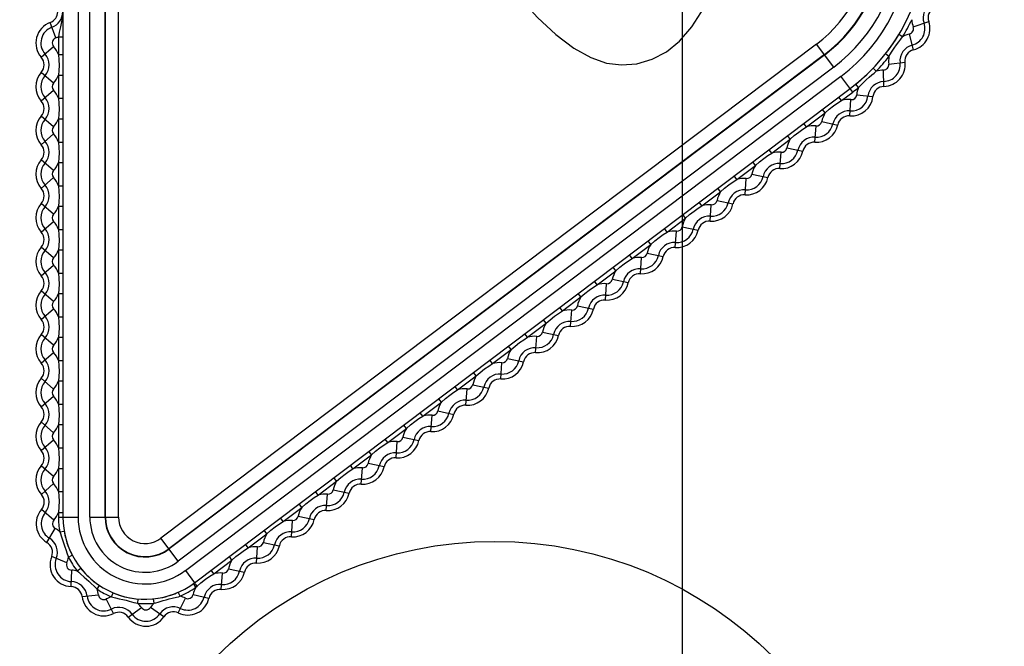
# Model space of a CAD drawing. Header units: millimetres. Extents: x 26456 to 27930, y -18123 to -17119.
# Tile 71 of 96: x 27094 to 27116, y -17343 to -17329. Entities that reach past the tile are written whole.
import ezdxf

# ---------------------------------------------------------------- set-up
doc = ezdxf.new("R2010")
doc.units = ezdxf.units.MM
doc.linetypes.add('ACAD_ISO02W100', pattern=[15, 12, -3])
for name, color, linetype in [('LJ-Y31201-29SOLIDLINE', 7, 'Continuous'), ('LJ-Y31202-51-2SOLIDLINE', 7, 'Continuous'), ('Y31201-Y31202-PP-64_2SOLIDLINE', 7, 'Continuous'), ('图层2', 7, 'ACAD_ISO02W100')]:
    doc.layers.add(name, color=color, linetype=linetype)
doc.styles.add('STYLE1', font='txt.shx')
doc.dimstyles.new('11', dxfattribs={"dimtxt": 7, "dimasz": 6, "dimexe": 1.25, "dimexo": 0.625, "dimgap": 2, "dimtad": 1, "dimtxsty": 'STYLE1', "dimcen": 2.5, "dimclrd": 3, "dimclre": 3, "dimclrt": 3, "dimadec": 0, "dimazin": 0, "dimtfac": 1, "dimtmove": 0, "dimatfit": 3, "dimfxl": 1, "dimarcsym": 0})

# ---------------------------------------------------------------- blocks, each defined once
blk = doc.blocks.new('*D4')
at = {"layer": 'Defpoints', "color": 0, "linetype": 'ByBlock', "transparency": 16777216}
for p in [(27296.159, -17182.921), (27108.709, -17350.098), (27296.159, -17402.257)]:
    blk.add_point(p, dxfattribs=at)
at = {"layer": '图层2', "color": 3, "linetype": 'ByBlock', "lineweight": -2, "transparency": 16777216}
for p, q in [((27108.709, -17348.848), (27108.709, -17180.421)), ((27296.159, -17401.007), (27296.159, -17180.421)), ((27120.709, -17182.921), (27284.159, -17182.921))]:
    blk.add_line(p, q, dxfattribs=at)
at = {"layer": '图层2', "color": 3, "linetype": 'ByBlock', "transparency": 16777216}
for points in [[(27120.709, -17180.921), (27120.709, -17184.921), (27108.709, -17182.921)], [(27284.159, -17180.921), (27284.159, -17184.921), (27296.159, -17182.921)]]:
    blk.add_solid(points, dxfattribs=at)
at = {"layer": '图层2', "color": 3, "linetype": 'ByBlock', "transparency": 16777216, "insert": (27189.345, -17170.755), "char_height": 14, "attachment_point": 5, "style": 'STYLE1'}
blk.add_mtext('187,5mm [7,380in]', dxfattribs=at)
blk = doc.blocks.new('*D5')
at = {"layer": 'Defpoints', "color": 0, "linetype": 'ByBlock', "transparency": 16777216}
for p in [(27088.709, -17205.098), (27020.406, -17350.098), (27108.709, -17350.098)]:
    blk.add_point(p, dxfattribs=at)
at = {"layer": '图层2', "color": 3, "linetype": 'ByBlock', "lineweight": -2, "transparency": 16777216}
for p, q in [((27087.459, -17205.098), (27017.906, -17205.098)), ((27020.406, -17217.098), (27020.406, -17338.098)), ((27107.459, -17350.098), (27017.906, -17350.098)), ((27020.406, -17350.098), (27020.406, -17542.765))]:
    blk.add_line(p, q, dxfattribs=at)
at = {"layer": '图层2', "color": 3, "linetype": 'ByBlock', "transparency": 16777216}
for points in [[(27018.406, -17217.098), (27022.406, -17217.098), (27020.406, -17205.098)], [(27018.406, -17338.098), (27022.406, -17338.098), (27020.406, -17350.098)]]:
    blk.add_solid(points, dxfattribs=at)
at = {"layer": '图层2', "color": 3, "linetype": 'ByBlock', "transparency": 16777216, "insert": (27008.239, -17452.432), "char_height": 14, "attachment_point": 5, "rotation": 90, "style": 'STYLE1'}
blk.add_mtext('145mm [5,709in]', dxfattribs=at)

msp = doc.modelspace()

# ---------------------------------------------------------------- linework, layer by layer
at = {"layer": 'LJ-Y31201-29SOLIDLINE', "color": 7}
msp.add_arc((27104.409, -17350.098), 32.5, 128.0293, 278.5837, dxfattribs=at)
at = {"layer": 'LJ-Y31202-51-2SOLIDLINE', "color": 7}
for p, q in [((27094.529, -17295.459), (27094.529, -17340.541)), ((27094.879, -17295.459), (27094.879, -17340.541)), ((27095.146, -17340.541), (27095.146, -17295.459)), ((27095.496, -17340.541), (27095.496, -17295.459)), ((27095.503, -17340.541), (27095.503, -17295.459)), ((27095.803, -17340.541), (27095.803, -17295.459)), ((27113.991, -17329.327), (27114.343, -17329.205)), ((27094.367, -17329.577), (27094.239, -17329.226)), ((27094.428, -17329.551), (27094.528, -17329.551)), ((27094.428, -17329.551), (27094.428, -17329.96)), ((27113.747, -17329.552), (27113.661, -17329.501)), ((27113.996, -17329.85), (27113.904, -17329.489)), ((27094.035, -17330.021), (27094.316, -17329.775)), ((27111.779, -17329.719), (27096.774, -17341.025)), ((27112.175, -17330.244), (27111.779, -17329.719)), ((27094.428, -17329.96), (27094.528, -17329.96)), ((27111.959, -17329.958), (27096.955, -17341.265)), ((27111.964, -17329.964), (27096.959, -17341.271)), ((27113.433, -17330.007), (27113.355, -17329.945)), ((27112.175, -17330.244), (27097.17, -17341.551)), ((27113.142, -17330.342), (27113.07, -17330.272)), ((27113.32, -17330.687), (27113.309, -17330.314)), ((27113.43, -17330.176), (27113.801, -17330.134)), ((27094.316, -17330.612), (27094.035, -17330.366)), ((27094.428, -17330.427), (27094.528, -17330.427)), ((27094.428, -17330.427), (27094.428, -17330.96)), ((27097.331, -17341.764), (27112.335, -17330.457)), ((27112.606, -17330.817), (27112.335, -17330.457)), ((27094.035, -17331.021), (27094.316, -17330.775)), ((27097.541, -17342.043), (27112.546, -17330.737)), ((27112.736, -17330.715), (27112.673, -17330.638)), ((27094.428, -17330.96), (27094.528, -17330.96)), ((27112.348, -17331.012), (27112.288, -17330.932)), ((27112.348, -17331.012), (27112.606, -17330.817)), ((27112.536, -17331.363), (27112.563, -17330.991)), ((27112.695, -17330.88), (27113.066, -17330.921)), ((27111.975, -17331.293), (27111.914, -17331.213)), ((27094.316, -17331.612), (27094.035, -17331.366)), ((27094.428, -17331.427), (27094.528, -17331.427)), ((27094.428, -17331.427), (27094.428, -17331.96)), ((27111.549, -17331.614), (27111.975, -17331.293)), ((27111.549, -17331.614), (27111.489, -17331.534)), ((27111.737, -17331.965), (27111.764, -17331.592)), ((27111.895, -17331.494), (27112.26, -17331.571)), ((27094.035, -17332.021), (27094.316, -17331.775)), ((27110.751, -17332.215), (27111.176, -17331.895)), ((27111.176, -17331.895), (27111.116, -17331.815)), ((27094.428, -17331.96), (27094.528, -17331.96)), ((27110.751, -17332.215), (27110.69, -17332.136)), ((27111.096, -17332.096), (27111.462, -17332.172)), ((27094.316, -17332.612), (27094.035, -17332.366)), ((27110.939, -17332.566), (27110.965, -17332.194)), ((27094.428, -17332.427), (27094.528, -17332.427)), ((27094.428, -17332.427), (27094.428, -17332.96)), ((27109.952, -17332.817), (27110.377, -17332.497)), ((27110.377, -17332.497), (27110.317, -17332.417)), ((27094.035, -17333.021), (27094.316, -17332.775)), ((27109.952, -17332.817), (27109.892, -17332.737)), ((27110.14, -17333.168), (27110.167, -17332.796)), ((27110.298, -17332.697), (27110.663, -17332.774)), ((27094.428, -17332.96), (27094.528, -17332.96)), ((27109.579, -17333.098), (27109.518, -17333.019)), ((27109.153, -17333.419), (27109.579, -17333.098)), ((27094.316, -17333.612), (27094.035, -17333.366)), ((27094.428, -17333.427), (27094.528, -17333.427)), ((27094.428, -17333.427), (27094.428, -17333.96)), ((27109.153, -17333.419), (27109.093, -17333.339)), ((27109.341, -17333.77), (27109.368, -17333.398)), ((27109.499, -17333.299), (27109.864, -17333.376)), ((27108.355, -17334.021), (27108.78, -17333.7)), ((27108.78, -17333.7), (27108.72, -17333.62)), ((27094.035, -17334.021), (27094.316, -17333.775)), ((27108.355, -17334.021), (27108.294, -17333.941)), ((27108.7, -17333.901), (27109.066, -17333.978)), ((27094.428, -17333.96), (27094.528, -17333.96)), ((27108.543, -17334.372), (27108.57, -17334)), ((27094.316, -17334.612), (27094.035, -17334.366)), ((27107.556, -17334.623), (27107.981, -17334.302)), ((27107.981, -17334.302), (27107.921, -17334.222)), ((27094.428, -17334.427), (27094.528, -17334.427)), ((27094.428, -17334.427), (27094.428, -17334.96)), ((27107.556, -17334.623), (27107.496, -17334.543)), ((27107.744, -17334.974), (27107.771, -17334.601)), ((27107.902, -17334.503), (27108.267, -17334.58)), ((27094.035, -17335.021), (27094.316, -17334.775)), ((27107.183, -17334.904), (27107.123, -17334.824)), ((27094.428, -17334.96), (27094.528, -17334.96)), ((27106.757, -17335.225), (27107.183, -17334.904)), ((27106.757, -17335.225), (27106.697, -17335.145)), ((27106.945, -17335.576), (27106.972, -17335.203)), ((27107.468, -17335.181), (27107.103, -17335.105)), ((27094.316, -17335.612), (27094.035, -17335.366)), ((27094.428, -17335.427), (27094.528, -17335.427)), ((27094.428, -17335.427), (27094.428, -17335.96)), ((27105.959, -17335.826), (27106.384, -17335.506)), ((27106.384, -17335.506), (27106.324, -17335.426)), ((27105.959, -17335.826), (27105.899, -17335.746)), ((27106.304, -17335.707), (27106.67, -17335.783)), ((27094.035, -17336.021), (27094.316, -17335.775)), ((27094.428, -17335.96), (27094.528, -17335.96)), ((27106.147, -17336.177), (27106.174, -17335.805)), ((27105.16, -17336.428), (27105.585, -17336.108)), ((27105.585, -17336.108), (27105.525, -17336.028)), ((27094.316, -17336.612), (27094.035, -17336.366)), ((27094.428, -17336.427), (27094.528, -17336.427)), ((27094.428, -17336.427), (27094.428, -17336.96)), ((27105.16, -17336.428), (27105.1, -17336.348)), ((27105.348, -17336.779), (27105.375, -17336.407)), ((27105.506, -17336.308), (27105.871, -17336.385)), ((27104.787, -17336.709), (27104.727, -17336.63)), ((27094.035, -17337.021), (27094.316, -17336.775)), ((27104.361, -17337.03), (27104.787, -17336.709)), ((27094.428, -17336.96), (27094.528, -17336.96)), ((27104.361, -17337.03), (27104.301, -17336.95)), ((27104.549, -17337.381), (27104.576, -17337.009)), ((27104.707, -17336.91), (27105.072, -17336.987)), ((27103.563, -17337.632), (27103.988, -17337.311)), ((27103.988, -17337.311), (27103.928, -17337.231)), ((27094.316, -17337.612), (27094.035, -17337.366)), ((27094.428, -17337.427), (27094.528, -17337.427)), ((27094.428, -17337.427), (27094.428, -17337.96)), ((27103.563, -17337.632), (27103.503, -17337.552)), ((27103.909, -17337.512), (27104.274, -17337.589)), ((27094.035, -17338.021), (27094.316, -17337.775)), ((27103.751, -17337.983), (27103.778, -17337.611)), ((27094.428, -17337.96), (27094.528, -17337.96)), ((27102.764, -17338.234), (27103.19, -17337.913)), ((27103.19, -17337.913), (27103.129, -17337.833)), ((27102.764, -17338.234), (27102.704, -17338.154)), ((27102.952, -17338.585), (27102.979, -17338.212)), ((27103.11, -17338.114), (27103.475, -17338.191)), ((27094.316, -17338.612), (27094.035, -17338.366)), ((27094.428, -17338.427), (27094.528, -17338.427)), ((27094.428, -17338.427), (27094.428, -17338.96)), ((27102.391, -17338.515), (27102.331, -17338.435)), ((27101.966, -17338.835), (27102.391, -17338.515)), ((27094.035, -17339.021), (27094.316, -17338.775)), ((27101.966, -17338.835), (27101.905, -17338.756)), ((27102.154, -17339.186), (27102.18, -17338.814)), ((27102.311, -17338.716), (27102.677, -17338.792)), ((27094.428, -17338.96), (27094.528, -17338.96)), ((27101.167, -17339.437), (27101.592, -17339.117)), ((27101.592, -17339.117), (27101.532, -17339.037)), ((27101.167, -17339.437), (27101.107, -17339.357)), ((27101.878, -17339.394), (27101.513, -17339.317)), ((27094.316, -17339.612), (27094.035, -17339.366)), ((27094.428, -17339.427), (27094.528, -17339.427)), ((27094.428, -17339.427), (27094.428, -17339.957)), ((27101.355, -17339.788), (27101.382, -17339.416)), ((27094.037, -17340.023), (27094.316, -17339.776)), ((27100.368, -17340.039), (27100.794, -17339.718)), ((27100.794, -17339.718), (27100.733, -17339.639)), ((27094.428, -17339.956), (27094.528, -17339.956)), ((27100.368, -17340.039), (27100.308, -17339.959)), ((27100.556, -17340.39), (27100.583, -17340.018)), ((27100.714, -17339.919), (27101.079, -17339.996)), ((27099.995, -17340.32), (27099.935, -17340.24)), ((27094.321, -17340.612), (27094.039, -17340.368)), ((27094.428, -17340.438), (27094.528, -17340.438)), ((27094.428, -17340.438), (27094.428, -17340.541)), ((27099.57, -17340.641), (27099.995, -17340.32)), ((27094.428, -17340.541), (27094.879, -17340.541)), ((27095.146, -17340.541), (27095.803, -17340.541)), ((27099.57, -17340.641), (27099.509, -17340.561)), ((27099.758, -17340.992), (27099.785, -17340.62)), ((27099.915, -17340.521), (27100.281, -17340.598)), ((27094.162, -17341.122), (27094.352, -17340.801)), ((27094.457, -17340.878), (27094.556, -17340.861)), ((27098.771, -17341.243), (27099.196, -17340.922)), ((27099.196, -17340.922), (27099.136, -17340.842)), ((27097.17, -17341.551), (27096.774, -17341.025)), ((27099.117, -17341.123), (27099.482, -17341.2)), ((27094.725, -17341.378), (27094.743, -17341.415)), ((27098.771, -17341.243), (27098.711, -17341.163)), ((27098.959, -17341.594), (27098.986, -17341.221)), ((27094.618, -17341.587), (27094.272, -17341.447)), ((27094.655, -17341.461), (27094.743, -17341.415)), ((27097.982, -17341.837), (27098.398, -17341.524)), ((27098.398, -17341.524), (27098.338, -17341.444)), ((27094.718, -17342.131), (27094.73, -17341.758)), ((27094.859, -17341.775), (27094.937, -17341.713)), ((27097.331, -17341.764), (27097.541, -17342.043)), ((27097.982, -17341.837), (27097.921, -17341.758)), ((27098.151, -17342.195), (27098.185, -17341.823)), ((27098.318, -17341.725), (27098.683, -17341.801)), ((27095.313, -17342.191), (27095.368, -17342.108)), ((27095.643, -17342.368), (27095.681, -17342.276)), ((27097.21, -17342.354), (27097.17, -17342.262)), ((27097.574, -17342.144), (27097.515, -17342.063)), ((27097.574, -17342.144), (27097.599, -17342.122)), ((27094.97, -17342.362), (27095.341, -17342.319)), ((27095.69, -17342.748), (27095.521, -17342.415)), ((27096.241, -17342.515), (27096.249, -17342.416)), ((27096.615, -17342.512), (27096.605, -17342.412)), ((27097.17, -17342.734), (27097.333, -17342.398)), ((27097.508, -17342.314), (27097.872, -17342.397)), ((27096.023, -17342.83), (27096.327, -17342.613)), ((27096.839, -17342.822), (27096.531, -17342.611))]:
    msp.add_line(p, q, dxfattribs=at)
for points in [[(27104.114, -17327.446), (27104.547, -17328.09), (27104.973, -17328.642), (27105.394, -17329.109), (27105.813, -17329.5), (27106.223, -17329.812), (27106.612, -17330.029), (27106.971, -17330.153), (27107.312, -17330.197), (27107.662, -17330.169), (27108.015, -17330.067), (27108.34, -17329.898), (27108.637, -17329.656), (27108.924, -17329.321), (27109.194, -17328.897), (27109.447, -17328.397), (27109.678, -17327.817), (27109.886, -17327.151), (27110.072, -17326.397), (27110.233, -17325.546), (27110.371, -17324.598), (27110.484, -17323.547)], [(27094.525, -17328.979), (27094.519, -17329.081), (27094.505, -17329.17), (27094.488, -17329.249), (27094.471, -17329.321), (27094.457, -17329.386), (27094.445, -17329.446), (27094.436, -17329.501), (27094.428, -17329.551)], [(27113.355, -17329.945), (27113.426, -17329.851), (27113.487, -17329.768), (27113.539, -17329.692), (27113.585, -17329.623), (27113.625, -17329.559), (27113.661, -17329.501)], [(27113.433, -17330.007), (27113.494, -17329.906), (27113.552, -17329.816), (27113.607, -17329.736), (27113.658, -17329.666), (27113.705, -17329.605), (27113.747, -17329.552)], [(27094.428, -17329.96), (27094.438, -17330.082), (27094.44, -17330.21), (27094.436, -17330.325), (27094.428, -17330.427)], [(27112.673, -17330.638), (27112.731, -17330.59), (27112.792, -17330.537), (27112.857, -17330.48), (27112.92, -17330.421), (27112.976, -17330.367), (27113.025, -17330.318), (27113.07, -17330.272)], [(27112.736, -17330.715), (27112.787, -17330.662), (27112.845, -17330.603), (27112.91, -17330.54), (27112.977, -17330.479), (27113.039, -17330.426), (27113.093, -17330.381), (27113.142, -17330.342)], [(27094.428, -17330.96), (27094.438, -17331.082), (27094.44, -17331.21), (27094.436, -17331.325), (27094.428, -17331.427)], [(27111.975, -17331.293), (27112.067, -17331.212), (27112.167, -17331.133), (27112.262, -17331.067), (27112.348, -17331.012)], [(27111.176, -17331.895), (27111.268, -17331.814), (27111.368, -17331.735), (27111.463, -17331.668), (27111.549, -17331.614)], [(27094.428, -17331.96), (27094.438, -17332.082), (27094.44, -17332.21), (27094.436, -17332.325), (27094.428, -17332.427)], [(27110.377, -17332.497), (27110.469, -17332.415), (27110.569, -17332.337), (27110.664, -17332.27), (27110.751, -17332.215)], [(27109.579, -17333.098), (27109.671, -17333.017), (27109.771, -17332.938), (27109.866, -17332.872), (27109.952, -17332.817)], [(27094.428, -17332.96), (27094.438, -17333.082), (27094.44, -17333.21), (27094.436, -17333.325), (27094.428, -17333.427)], [(27108.78, -17333.7), (27108.872, -17333.619), (27108.972, -17333.54), (27109.067, -17333.474), (27109.153, -17333.419)], [(27094.428, -17333.96), (27094.438, -17334.082), (27094.44, -17334.21), (27094.436, -17334.325), (27094.428, -17334.427)], [(27107.981, -17334.302), (27108.073, -17334.221), (27108.173, -17334.142), (27108.268, -17334.076), (27108.355, -17334.021)], [(27107.183, -17334.904), (27107.275, -17334.823), (27107.375, -17334.744), (27107.47, -17334.677), (27107.556, -17334.623)], [(27094.428, -17334.96), (27094.438, -17335.082), (27094.44, -17335.21), (27094.436, -17335.325), (27094.428, -17335.427)], [(27106.384, -17335.506), (27106.476, -17335.425), (27106.576, -17335.346), (27106.671, -17335.279), (27106.757, -17335.225)], [(27094.428, -17335.96), (27094.438, -17336.082), (27094.44, -17336.21), (27094.436, -17336.325), (27094.428, -17336.427)], [(27105.585, -17336.108), (27105.678, -17336.026), (27105.778, -17335.947), (27105.872, -17335.881), (27105.959, -17335.826)], [(27104.787, -17336.709), (27104.879, -17336.628), (27104.979, -17336.549), (27105.074, -17336.483), (27105.16, -17336.428)], [(27094.428, -17336.96), (27094.438, -17337.082), (27094.44, -17337.21), (27094.436, -17337.325), (27094.428, -17337.427)], [(27103.988, -17337.311), (27104.08, -17337.23), (27104.18, -17337.151), (27104.275, -17337.085), (27104.361, -17337.03)], [(27103.19, -17337.913), (27103.282, -17337.832), (27103.382, -17337.753), (27103.477, -17337.686), (27103.563, -17337.632)], [(27094.428, -17337.96), (27094.438, -17338.082), (27094.44, -17338.21), (27094.436, -17338.325), (27094.428, -17338.427)], [(27102.391, -17338.515), (27102.483, -17338.434), (27102.583, -17338.355), (27102.678, -17338.288), (27102.764, -17338.234)], [(27101.592, -17339.117), (27101.684, -17339.035), (27101.784, -17338.957), (27101.879, -17338.89), (27101.966, -17338.835)], [(27094.428, -17338.96), (27094.438, -17339.082), (27094.44, -17339.21), (27094.436, -17339.325), (27094.428, -17339.427)], [(27100.794, -17339.718), (27100.886, -17339.637), (27100.986, -17339.558), (27101.081, -17339.492), (27101.167, -17339.437)], [(27094.428, -17339.957), (27094.38, -17339.862), (27094.316, -17339.776)], [(27094.428, -17339.957), (27094.437, -17340.06), (27094.441, -17340.176), (27094.439, -17340.304), (27094.428, -17340.438)], [(27099.995, -17340.32), (27100.087, -17340.239), (27100.187, -17340.16), (27100.282, -17340.094), (27100.368, -17340.039)], [(27099.196, -17340.922), (27099.289, -17340.841), (27099.388, -17340.762), (27099.483, -17340.696), (27099.57, -17340.641)], [(27094.457, -17340.878), (27094.472, -17340.921), (27094.489, -17340.969)], [(27094.556, -17340.861), (27094.564, -17340.907), (27094.575, -17340.957), (27094.588, -17341.011), (27094.603, -17341.068), (27094.622, -17341.13), (27094.644, -17341.192), (27094.665, -17341.246), (27094.686, -17341.295), (27094.705, -17341.339), (27094.725, -17341.378)], [(27094.489, -17340.969), (27094.531, -17341.084), (27094.554, -17341.151), (27094.577, -17341.22), (27094.597, -17341.281), (27094.628, -17341.382)], [(27094.628, -17341.382), (27094.642, -17341.424), (27094.655, -17341.461)], [(27098.398, -17341.524), (27098.49, -17341.443), (27098.59, -17341.364), (27098.685, -17341.297), (27098.771, -17341.243)], [(27094.859, -17341.775), (27094.892, -17341.805), (27094.929, -17341.837)], [(27094.929, -17341.837), (27095.018, -17341.916), (27095.07, -17341.962), (27095.122, -17342.01), (27095.17, -17342.056), (27095.25, -17342.133)], [(27094.937, -17341.713), (27094.966, -17341.748), (27094.998, -17341.785), (27095.034, -17341.825), (27095.075, -17341.867), (27095.12, -17341.911), (27095.167, -17341.954), (27095.214, -17341.994), (27095.257, -17342.028), (27095.297, -17342.058), (27095.334, -17342.085), (27095.368, -17342.108)], [(27097.599, -17342.122), (27097.688, -17342.043), (27097.791, -17341.963), (27097.892, -17341.893), (27097.982, -17341.837)], [(27097.515, -17342.063), (27097.528, -17342.054), (27097.542, -17342.044)], [(27097.599, -17342.122), (27097.577, -17342.092), (27097.558, -17342.067), (27097.546, -17342.05), (27097.543, -17342.045)], [(27095.25, -17342.133), (27095.283, -17342.164), (27095.313, -17342.191)], [(27095.681, -17342.276), (27095.766, -17342.309), (27095.85, -17342.337), (27095.925, -17342.359), (27095.992, -17342.376), (27096.052, -17342.389), (27096.108, -17342.398), (27096.159, -17342.406), (27096.206, -17342.412), (27096.249, -17342.416)], [(27096.605, -17342.412), (27096.651, -17342.407), (27096.701, -17342.4), (27096.756, -17342.391), (27096.815, -17342.379), (27096.877, -17342.364), (27096.939, -17342.347), (27096.996, -17342.329), (27097.046, -17342.312), (27097.091, -17342.295), (27097.132, -17342.278), (27097.17, -17342.262)], [(27095.643, -17342.368), (27095.731, -17342.389), (27095.82, -17342.409), (27095.904, -17342.428), (27095.978, -17342.446), (27096.044, -17342.463), (27096.154, -17342.493)], [(27096.154, -17342.493), (27096.2, -17342.505), (27096.241, -17342.515)], [(27096.615, -17342.512), (27096.659, -17342.5), (27096.708, -17342.486)], [(27096.708, -17342.486), (27096.826, -17342.452), (27096.894, -17342.433), (27096.963, -17342.415), (27097.026, -17342.399), (27097.129, -17342.374)], [(27097.129, -17342.374), (27097.172, -17342.364), (27097.21, -17342.354)]]:
    msp.add_lwpolyline(points, dxfattribs=at)
for centre, radius, start, end in [((27109.909, -17327.238), 3.106, 307, 0), ((27109.909, -17327.238), 3.406, 307, 0), ((27109.909, -17327.238), 3.414, 307, 0), ((27109.909, -17327.238), 3.764, 307, 0), ((27109.909, -17327.238), 4.031, 307, 0), ((27109.909, -17327.238), 4.381, 307, 0), ((27094.149, -17328.979), 0.262, 290.0052, 360), ((27094.149, -17328.979), 0.376, 290.0052, 0), ((27114.591, -17329.119), 0.376, 117.0531, 199.1776), ((27114.591, -17329.119), 0.262, 117.0531, 199.1776), ((27109.909, -17327.238), 4.481, 328.9085, 334.5831), ((27114.591, -17329.119), 0.636, 183.8629, 199.1776), ((27113.873, -17329.368), 0.498, 284.3141, 19.1776), ((27094.409, -17329.694), 0.498, 110.0052, 221.1395), ((27094.409, -17329.694), 0.384, 110.0052, 221.1395), ((27113.873, -17329.368), 0.124, 284.3141, 19.1776), ((27113.873, -17329.368), 0.384, 284.3141, 19.1776), ((27094.409, -17329.694), 0.124, 110.0052, 221.1395), ((27094.149, -17328.979), 0.636, 290.0052, 296.0073), ((27114.061, -17330.105), 0.636, 104.3141, 119.6288), ((27093.837, -17330.194), 0.636, 21.57, 41.1395), ((27114.061, -17330.105), 0.376, 104.3141, 186.4386), ((27114.061, -17330.105), 0.262, 104.3141, 186.4386), ((27093.837, -17330.194), 0.262, 318.8605, 41.1395), ((27093.837, -17330.194), 0.376, 318.8605, 41.1395), ((27109.909, -17327.238), 4.481, 316.1677, 321.8442), ((27114.061, -17330.105), 0.636, 171.1239, 186.4386), ((27113.327, -17330.95), 0.636, 91.5952, 106.9243), ((27113.306, -17330.19), 0.124, 271.5952, 6.4386), ((27113.306, -17330.19), 0.384, 271.5952, 6.4386), ((27113.306, -17330.19), 0.498, 271.5952, 6.4386), ((27094.409, -17330.694), 0.498, 138.8605, 221.1395), ((27094.409, -17330.694), 0.384, 138.8605, 221.1395), ((27093.837, -17330.194), 0.636, 318.8605, 338.43), ((27094.409, -17330.694), 0.124, 138.8605, 221.1395), ((27093.837, -17331.194), 0.636, 21.57, 41.1395), ((27109.909, -17327.238), 4.481, 307, 309.1116), ((27113.327, -17330.95), 0.636, 158.3551, 173.7217), ((27113.327, -17330.95), 0.376, 91.5952, 173.7217), ((27113.327, -17330.95), 0.262, 91.5952, 173.7217), ((27093.837, -17331.194), 0.262, 318.8605, 41.1395), ((27093.837, -17331.194), 0.376, 318.8605, 41.1395), ((27112.517, -17331.624), 0.636, 85.8605, 105.43), ((27112.572, -17330.866), 0.498, 265.8605, 353.7217), ((27112.572, -17330.866), 0.384, 265.8605, 353.7217), ((27112.572, -17330.866), 0.124, 265.8605, 353.7217), ((27094.409, -17331.694), 0.498, 138.8605, 221.1395), ((27094.409, -17331.694), 0.384, 138.8605, 221.1395), ((27093.837, -17331.194), 0.636, 318.8605, 338.43), ((27112.517, -17331.624), 0.636, 148.57, 168.1395), ((27112.517, -17331.624), 0.376, 85.8605, 168.1395), ((27112.517, -17331.624), 0.262, 85.8605, 168.1395), ((27094.409, -17331.694), 0.124, 138.8605, 221.1395), ((27111.718, -17332.226), 0.636, 85.8605, 105.43), ((27111.773, -17331.468), 0.498, 265.8605, 348.1395), ((27111.773, -17331.468), 0.384, 265.8605, 348.1395), ((27111.773, -17331.468), 0.124, 265.8605, 348.1395), ((27093.837, -17332.194), 0.636, 21.57, 41.1395), ((27111.718, -17332.226), 0.636, 148.57, 168.1395), ((27111.718, -17332.226), 0.376, 85.8605, 168.1395), ((27093.837, -17332.194), 0.262, 318.8605, 41.1395), ((27093.837, -17332.194), 0.376, 318.8605, 41.1395), ((27110.974, -17332.07), 0.124, 265.8605, 348.1395), ((27111.718, -17332.226), 0.262, 85.8605, 168.1395), ((27094.409, -17332.694), 0.498, 138.8605, 221.1395), ((27110.92, -17332.828), 0.636, 85.8605, 105.43), ((27110.974, -17332.07), 0.498, 265.8605, 348.1395), ((27110.974, -17332.07), 0.384, 265.8605, 348.1395), ((27094.409, -17332.694), 0.384, 138.8605, 221.1395), ((27093.837, -17332.194), 0.636, 318.8605, 338.43), ((27110.92, -17332.828), 0.636, 148.57, 168.1395), ((27110.92, -17332.828), 0.376, 85.8605, 168.1395), ((27110.92, -17332.828), 0.262, 85.8605, 168.1395), ((27094.409, -17332.694), 0.124, 138.8605, 221.1395), ((27093.837, -17333.194), 0.636, 21.57, 41.1395), ((27110.121, -17333.43), 0.636, 85.8605, 105.43), ((27110.176, -17332.672), 0.498, 265.8605, 348.1395), ((27110.176, -17332.672), 0.384, 265.8605, 348.1395), ((27110.176, -17332.672), 0.124, 265.8605, 348.1395), ((27093.837, -17333.194), 0.262, 318.8605, 41.1395), ((27093.837, -17333.194), 0.376, 318.8605, 41.1395), ((27110.121, -17333.43), 0.636, 148.57, 168.1395), ((27110.121, -17333.43), 0.376, 85.8605, 168.1395), ((27110.121, -17333.43), 0.262, 85.8605, 168.1395), ((27094.409, -17333.694), 0.498, 138.8605, 221.1395), ((27094.409, -17333.694), 0.384, 138.8605, 221.1395), ((27093.837, -17333.194), 0.636, 318.8605, 338.43), ((27109.322, -17334.032), 0.636, 85.8605, 105.43), ((27109.377, -17333.274), 0.498, 265.8605, 348.1395), ((27109.377, -17333.274), 0.384, 265.8605, 348.1395), ((27109.377, -17333.274), 0.124, 265.8605, 348.1395), ((27094.409, -17333.694), 0.124, 138.8605, 221.1395), ((27109.322, -17334.032), 0.636, 148.57, 168.1395), ((27109.322, -17334.032), 0.376, 85.8605, 168.1395), ((27093.837, -17334.194), 0.376, 318.8605, 41.1395), ((27093.837, -17334.194), 0.636, 21.57, 41.1395), ((27108.579, -17333.876), 0.124, 265.8605, 348.1395), ((27109.322, -17334.032), 0.262, 85.8605, 168.1395), ((27093.837, -17334.194), 0.262, 318.8605, 41.1395), ((27108.524, -17334.634), 0.636, 85.8605, 105.43), ((27108.579, -17333.876), 0.498, 265.8605, 348.1395), ((27108.579, -17333.876), 0.384, 265.8605, 348.1395), ((27094.409, -17334.694), 0.498, 138.8605, 221.1395), ((27108.524, -17334.634), 0.636, 148.57, 168.1395), ((27108.524, -17334.634), 0.376, 85.8605, 168.1395), ((27108.524, -17334.634), 0.262, 85.8605, 168.1395), ((27094.409, -17334.694), 0.384, 138.8605, 221.1395), ((27094.409, -17334.694), 0.124, 138.8605, 221.1395), ((27093.837, -17334.194), 0.636, 318.8605, 338.43), ((27107.725, -17335.235), 0.636, 85.8605, 105.43), ((27107.78, -17334.477), 0.498, 265.8605, 348.1395), ((27107.78, -17334.477), 0.384, 265.8605, 348.1395), ((27107.78, -17334.477), 0.124, 265.8605, 348.1395), ((27093.837, -17335.194), 0.636, 21.57, 41.1395), ((27093.837, -17335.194), 0.262, 318.8605, 41.1395), ((27093.837, -17335.194), 0.376, 318.8605, 41.1395), ((27107.725, -17335.235), 0.636, 148.57, 168.1395), ((27107.725, -17335.235), 0.376, 85.8605, 168.1395), ((27107.725, -17335.235), 0.262, 85.8605, 168.1395), ((27106.926, -17335.837), 0.636, 85.8605, 105.43), ((27106.981, -17335.079), 0.498, 265.8605, 348.1395), ((27106.981, -17335.079), 0.384, 265.8605, 348.1395), ((27106.981, -17335.079), 0.124, 265.8605, 348.1395), ((27094.409, -17335.694), 0.498, 138.8605, 221.1395), ((27094.409, -17335.694), 0.384, 138.8605, 221.1395), ((27093.837, -17335.194), 0.636, 318.8605, 338.43), ((27106.926, -17335.837), 0.636, 148.57, 168.1395), ((27106.926, -17335.837), 0.376, 85.8605, 168.1395), ((27094.409, -17335.694), 0.124, 138.8605, 221.1395), ((27106.183, -17335.681), 0.124, 265.8605, 348.1395), ((27106.926, -17335.837), 0.262, 85.8605, 168.1395), ((27093.837, -17336.194), 0.376, 318.8605, 41.1395), ((27093.837, -17336.194), 0.636, 21.57, 41.1395), ((27106.128, -17336.439), 0.636, 85.8605, 105.43), ((27106.183, -17335.681), 0.498, 265.8605, 348.1395), ((27106.183, -17335.681), 0.384, 265.8605, 348.1395), ((27093.837, -17336.194), 0.262, 318.8605, 41.1395), ((27106.128, -17336.439), 0.636, 148.57, 168.1395), ((27106.128, -17336.439), 0.376, 85.8605, 168.1395), ((27106.128, -17336.439), 0.262, 85.8605, 168.1395), ((27094.409, -17336.694), 0.498, 138.8605, 221.1395), ((27093.837, -17336.194), 0.636, 318.8605, 338.43), ((27105.329, -17337.041), 0.636, 85.8605, 105.43), ((27105.384, -17336.283), 0.498, 265.8605, 348.1395), ((27105.384, -17336.283), 0.384, 265.8605, 348.1395), ((27105.384, -17336.283), 0.124, 265.8605, 348.1395), ((27094.409, -17336.694), 0.384, 138.8605, 221.1395), ((27094.409, -17336.694), 0.124, 138.8605, 221.1395), ((27093.837, -17337.194), 0.636, 21.57, 41.1395), ((27105.329, -17337.041), 0.636, 148.57, 168.1395), ((27105.329, -17337.041), 0.376, 85.8605, 168.1395), ((27105.329, -17337.041), 0.262, 85.8605, 168.1395), ((27093.837, -17337.194), 0.262, 318.8605, 41.1395), ((27093.837, -17337.194), 0.376, 318.8605, 41.1395), ((27104.531, -17337.643), 0.636, 85.8605, 105.43), ((27104.585, -17336.885), 0.498, 265.8605, 348.1395), ((27104.585, -17336.885), 0.384, 265.8605, 348.1395), ((27104.585, -17336.885), 0.124, 265.8605, 348.1395), ((27104.531, -17337.643), 0.636, 148.57, 168.1395), ((27104.531, -17337.643), 0.376, 85.8605, 168.1395), ((27094.409, -17337.694), 0.498, 138.8605, 221.1395), ((27094.409, -17337.694), 0.384, 138.8605, 221.1395), ((27093.837, -17337.194), 0.636, 318.8605, 338.43), ((27103.787, -17337.486), 0.124, 265.8605, 348.1395), ((27104.531, -17337.643), 0.262, 85.8605, 168.1395), ((27094.409, -17337.694), 0.124, 138.8605, 221.1395), ((27093.837, -17338.194), 0.636, 21.57, 41.1395), ((27103.732, -17338.244), 0.636, 85.8605, 105.43), ((27103.787, -17337.486), 0.498, 265.8605, 348.1395), ((27103.787, -17337.486), 0.384, 265.8605, 348.1395), ((27093.837, -17338.194), 0.376, 318.8605, 41.1395), ((27103.732, -17338.244), 0.636, 148.57, 168.1395), ((27103.732, -17338.244), 0.376, 85.8605, 168.1395), ((27103.732, -17338.244), 0.262, 85.8605, 168.1395), ((27093.837, -17338.194), 0.262, 318.8605, 41.1395), ((27102.933, -17338.846), 0.636, 85.8605, 105.43), ((27102.988, -17338.088), 0.498, 265.8605, 348.1395), ((27102.988, -17338.088), 0.384, 265.8605, 348.1395), ((27102.988, -17338.088), 0.124, 265.8605, 348.1395), ((27094.409, -17338.694), 0.498, 138.8605, 221.1395), ((27094.409, -17338.694), 0.384, 138.8605, 221.1395), ((27093.837, -17338.194), 0.636, 318.8605, 338.43), ((27094.409, -17338.694), 0.124, 138.8605, 221.1395), ((27102.933, -17338.846), 0.636, 148.57, 168.1395), ((27102.933, -17338.846), 0.376, 85.8605, 168.1395), ((27102.933, -17338.846), 0.262, 85.8605, 168.1395), ((27093.837, -17339.194), 0.636, 21.57, 41.1395), ((27102.135, -17339.448), 0.636, 85.8605, 105.43), ((27102.189, -17338.69), 0.498, 265.8605, 348.1395), ((27102.189, -17338.69), 0.384, 265.8605, 348.1395), ((27102.189, -17338.69), 0.124, 265.8605, 348.1395), ((27093.837, -17339.194), 0.262, 318.8605, 41.1395), ((27093.837, -17339.194), 0.376, 318.8605, 41.1395), ((27102.135, -17339.448), 0.636, 148.57, 168.1395), ((27102.135, -17339.448), 0.376, 85.8605, 168.1395), ((27101.391, -17339.292), 0.124, 265.8605, 348.1395), ((27102.135, -17339.448), 0.262, 85.8605, 168.1395), ((27094.409, -17339.694), 0.498, 138.8605, 221.4712), ((27094.409, -17339.694), 0.384, 138.8605, 221.4712), ((27093.837, -17339.194), 0.636, 318.8605, 338.43), ((27101.336, -17340.05), 0.636, 85.8605, 105.43), ((27101.391, -17339.292), 0.498, 265.8605, 348.1395), ((27101.391, -17339.292), 0.384, 265.8605, 348.1395), ((27094.409, -17339.694), 0.124, 138.8605, 221.4712), ((27101.336, -17340.05), 0.636, 148.57, 168.1395), ((27101.336, -17340.05), 0.376, 85.8605, 168.1395), ((27101.336, -17340.05), 0.262, 85.8605, 168.1395), ((27093.84, -17340.197), 0.262, 319.1938, 41.4712), ((27093.84, -17340.197), 0.376, 319.1938, 41.4712), ((27100.537, -17340.652), 0.636, 85.8605, 105.43), ((27100.592, -17339.894), 0.498, 265.8605, 348.1395), ((27100.592, -17339.894), 0.384, 265.8605, 348.1395), ((27100.592, -17339.894), 0.124, 265.8605, 348.1395), ((27094.415, -17340.694), 0.498, 139.1938, 239.4754), ((27094.415, -17340.694), 0.384, 139.1938, 239.4754), ((27093.84, -17340.197), 0.636, 319.1938, 337.7287), ((27100.537, -17340.652), 0.636, 148.57, 168.1395), ((27100.537, -17340.652), 0.376, 85.8605, 168.1395), ((27100.537, -17340.652), 0.262, 85.8605, 168.1395), ((27094.415, -17340.694), 0.124, 139.1938, 239.4754), ((27096.409, -17340.541), 1.981, 180, 189.7883), ((27096.409, -17340.541), 1.881, 180, 307), ((27096.409, -17340.541), 1.531, 180, 307), ((27096.409, -17340.541), 1.264, 180, 307), ((27096.409, -17340.541), 0.914, 180, 307), ((27096.409, -17340.541), 0.906, 180, 307), ((27096.409, -17340.541), 0.606, 180, 307), ((27099.739, -17341.253), 0.636, 85.8605, 105.43), ((27099.794, -17340.495), 0.498, 265.8605, 348.1395), ((27099.794, -17340.495), 0.384, 265.8605, 348.1395), ((27099.794, -17340.495), 0.124, 265.8605, 348.1395), ((27094.029, -17341.348), 0.636, 47.7005, 59.4754), ((27099.739, -17341.253), 0.636, 148.57, 168.1395), ((27099.739, -17341.253), 0.376, 85.8605, 168.1395), ((27094.029, -17341.348), 0.262, 337.9792, 59.4754), ((27094.029, -17341.348), 0.376, 337.9792, 59.4754), ((27098.995, -17341.097), 0.124, 265.8605, 348.1395), ((27099.739, -17341.253), 0.262, 85.8605, 168.1395), ((27098.94, -17341.855), 0.636, 85.8605, 105.43), ((27098.995, -17341.097), 0.498, 265.8605, 348.1395), ((27098.995, -17341.097), 0.384, 265.8605, 348.1395), ((27094.734, -17341.633), 0.498, 157.9792, 268.1984), ((27094.734, -17341.633), 0.384, 157.9792, 268.1984), ((27094.734, -17341.633), 0.124, 157.9792, 268.1984), ((27094.029, -17341.348), 0.636, 337.9792, 349.7541), ((27096.409, -17340.541), 1.981, 207.6663, 218.5113), ((27098.94, -17341.855), 0.636, 148.57, 168.1395), ((27098.94, -17341.855), 0.376, 85.8605, 168.1395), ((27098.94, -17341.855), 0.262, 85.8605, 168.1395), ((27094.71, -17342.393), 0.636, 76.4235, 88.1984), ((27098.128, -17342.456), 0.636, 84.824, 103.2897), ((27098.196, -17341.699), 0.498, 264.824, 348.1395), ((27098.196, -17341.699), 0.384, 264.824, 348.1395), ((27098.196, -17341.699), 0.124, 264.824, 348.1395), ((27094.71, -17342.393), 0.376, 6.7022, 88.1984), ((27094.71, -17342.393), 0.262, 6.7022, 88.1984), ((27094.71, -17342.393), 0.636, 6.7022, 18.4771), ((27096.409, -17340.541), 1.981, 236.3893, 247.2343), ((27096.409, -17340.541), 1.981, 293.8353, 305.9908), ((27098.128, -17342.456), 0.636, 150.6413, 167.0864), ((27098.128, -17342.456), 0.376, 84.824, 167.0864), ((27098.128, -17342.456), 0.262, 84.824, 167.0864), ((27095.465, -17342.304), 0.498, 186.7022, 296.9214), ((27095.465, -17342.304), 0.384, 186.7022, 296.9214), ((27095.465, -17342.304), 0.124, 186.7022, 296.9214), ((27095.809, -17342.982), 0.636, 105.1465, 116.9214), ((27096.409, -17340.541), 1.981, 265.1123, 275.9573), ((27097.056, -17342.97), 0.636, 133.8695, 145.6444), ((27097.387, -17342.286), 0.498, 244.1482, 347.0864), ((27097.056, -17342.97), 0.636, 64.1482, 75.9231), ((27097.387, -17342.286), 0.384, 244.1482, 347.0864), ((27097.387, -17342.286), 0.124, 244.1482, 347.0864), ((27095.809, -17342.982), 0.376, 35.4252, 116.9214), ((27095.809, -17342.982), 0.262, 35.4252, 116.9214), ((27095.809, -17342.982), 0.636, 35.4252, 47.2001), ((27096.428, -17342.541), 0.124, 215.4252, 325.6444), ((27097.056, -17342.97), 0.376, 64.1482, 145.6444), ((27097.056, -17342.97), 0.262, 64.1482, 145.6444), ((27096.428, -17342.541), 0.498, 215.4252, 325.6444), ((27096.428, -17342.541), 0.384, 215.4252, 325.6444)]:
    msp.add_arc(centre, radius, start, end, dxfattribs=at)
at = {"layer": 'Y31201-Y31202-PP-64_2SOLIDLINE', "color": 7}
msp.add_circle((27104.409, -17350.098), 9, dxfattribs=at)

# ---------------------------------------------------------------- dimensions: what is measured, and where the dimension line sits
at = {"layer": '图层2', "color": 3, "linetype": 'ByBlock'}
dim = msp.add_linear_dim(base=(27296.159477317, -17182.921389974), p1=(27108.709477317, -17350.098351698), p2=(27296.159477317, -17402.257003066), dimstyle='11', override={"dimscale": 2, "dimdec": 1, "dimpost": 'mm'}, dxfattribs=at)
dim.commit()
dim.dimension.update_dxf_attribs({"geometry": '*D4', "text_midpoint": (27189.344859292, -17182.921389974), "dimtype": 160})
dim = msp.add_linear_dim(base=(27020.406, -17350.098), p1=(27088.709, -17205.098), p2=(27108.709, -17350.098), angle=90, dimstyle='11', override={"dimscale": 2, "dimdec": 1, "dimpost": 'mm'}, dxfattribs=at)
dim.commit()
dim.dimension.update_dxf_attribs({"geometry": '*D5', "text_midpoint": (27020.406, -17452.432), "dimtype": 160})

doc.saveas('drawing.dxf')
